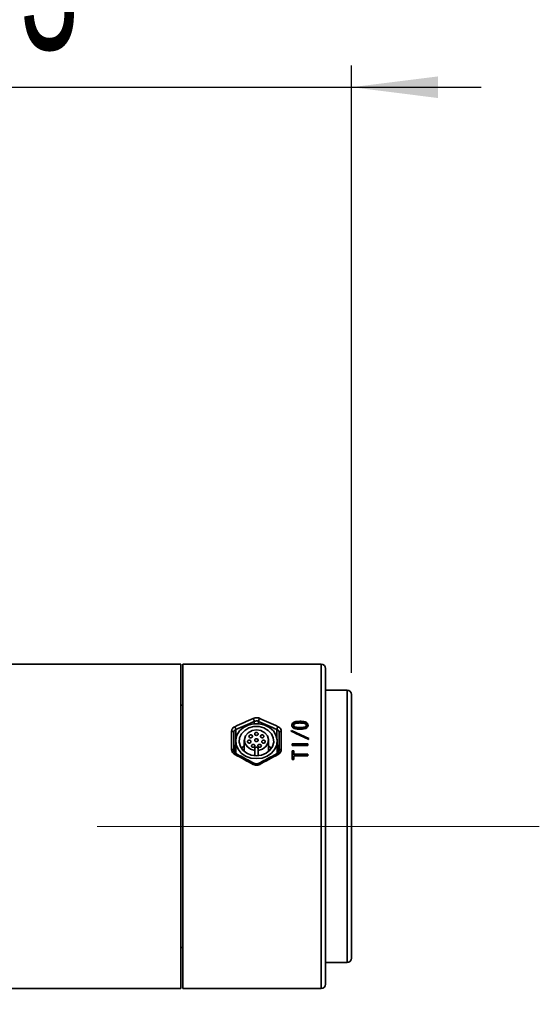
# Model space of a CAD drawing. Header units: millimetres. Extents: x -8 to 661, y 0 to 297.
# Tile 17 of 19: x 209 to 221, y 220 to 243. Entities that reach past the tile are written whole.
import ezdxf

# ---------------------------------------------------------------- set-up
doc = ezdxf.new("R2010")
doc.units = ezdxf.units.MM
doc.linetypes.add('CENTERX2', pattern=[20.32, 12.7, -2.54, 2.54, -2.54])
doc.layers.add('细线层', color=4, linetype='Continuous')
doc.styles.add('SLDTEXTSTYLE4', font='TXT', dxfattribs={"width": 0.605})
doc.dimstyles.new('SLDDIMSTYLE0', dxfattribs={"dimtxt": 3, "dimasz": 2, "dimexe": 0, "dimexo": 0.0625, "dimgap": 0.75, "dimtad": 2, "dimdec": 1, "dimlfac": 10, "dimrnd": 1e-09, "dimzin": 12, "dimdsep": 46, "dimtxsty": 'SLDTEXTSTYLE4', "dimsah": 1, "dimcen": 0.09, "dimadec": 0, "dimazin": 3, "dimtfac": 1, "dimtmove": 0, "dimatfit": 0, "dimfxl": 0, "dimfrac": 2, "dimtolj": 1, "dimtzin": 12, "dimarcsym": 0})
doc.dimstyles.new('SLDDIMSTYLE2', dxfattribs={"dimtxt": 3, "dimasz": 2, "dimexe": 0, "dimexo": 0.0625, "dimgap": 0.75, "dimtad": 0, "dimtih": 1, "dimtoh": 1, "dimdec": 1, "dimlfac": 10, "dimrnd": 1e-09, "dimzin": 12, "dimdsep": 46, "dimtxsty": 'SLDTEXTSTYLE4', "dimsah": 1, "dimcen": 0, "dimadec": 0, "dimazin": 3, "dimtfac": 1, "dimtofl": 0, "dimtmove": 0, "dimatfit": 3, "dimfxl": 0, "dimfrac": 2, "dimtolj": 1, "dimtzin": 12, "dimarcsym": 0})
doc.dimstyles.new('SLDDIMSTYLE5', dxfattribs={"dimtxt": 0.18, "dimasz": 2, "dimexe": 0, "dimexo": 0.0625, "dimgap": 0, "dimtad": 0, "dimtih": 1, "dimtoh": 1, "dimdec": 0, "dimrnd": 1e-09, "dimzin": 0, "dimdsep": 46, "dimtxsty": 'Standard', "dimsah": 1, "dimcen": 0.09, "dimadec": 0, "dimazin": 0, "dimtfac": 2, "dimtdec": 0, "dimtofl": 0, "dimtmove": 0, "dimatfit": 3, "dimfxl": 0, "dimfrac": 2, "dimtolj": 1, "dimtzin": 0, "dimarcsym": 0})

# ---------------------------------------------------------------- blocks, each defined once
blk = doc.blocks.new('_D')
at = {"layer": '细线层'}
for p, q in [((200.534, 224.809), (200.534, 241.9)), ((216.464, 227.859), (216.464, 241.9)), ((200.534, 241.4), (197.534, 241.4)), ((200.534, 241.4), (216.464, 241.4)), ((216.464, 241.4), (219.464, 241.4))]:
    blk.add_line(p, q, dxfattribs=at)
for points in [[(200.534, 241.4), (198.534, 241.65), (198.534, 241.15)], [(216.464, 241.4), (218.464, 241.15), (218.464, 241.65)]]:
    blk.add_solid(points, dxfattribs=at)
at = {"layer": '细线层', "insert": (204.076, 245.267), "char_height": 3, "attachment_point": 1, "style": 'SLDTEXTSTYLE4'}
blk.add_mtext('159.3', dxfattribs=at)
blk = doc.blocks.new('_D_2')
at = {"layer": '细线层'}
for p, q in [((186.601, 255.531), (199.626, 270.002)), ((199.626, 270.002), (217.251, 270.002)), ((158.471, 224.276), (186.601, 255.531))]:
    blk.add_line(p, q, dxfattribs=at)
blk.add_solid([(186.601, 255.531), (188.125, 256.85), (187.754, 257.185)], dxfattribs=at)
at = {"layer": '细线层', "char_height": 3, "attachment_point": 1, "style": 'SLDTEXTSTYLE4'}
for s, insert in [('S', (201.214, 273.87)), ('R420.5', (203.964, 273.87))]:
    blk.add_mtext(s, dxfattribs=dict(at, insert=insert))

msp = doc.modelspace()

# ---------------------------------------------------------------- linework, layer by layer
at = {"color": 7, "linetype": 'Continuous', "lineweight": 35}
for p, q in [((212.514, 220.559), (212.514, 228.059)), ((215.764, 228.059), (212.564, 228.059)), ((212.564, 228.059), (212.564, 220.559)), ((215.864, 227.959), (215.864, 220.659)), ((216.364, 227.459), (215.864, 227.459)), ((216.464, 227.359), (216.464, 221.259)), ((212.564, 227.109), (212.514, 227.109)), ((215.085, 226.647), (215.085, 226.622)), ((215.126, 226.622), (215.126, 226.647)), ((215.271, 226.738), (215.271, 226.712)), ((215.271, 226.569), (215.271, 226.594)), ((215.417, 226.622), (215.417, 226.647)), ((215.458, 226.647), (215.458, 226.622)), ((213.689, 226.086), (213.689, 226.507)), ((213.739, 226.478), (213.739, 226.062)), ((214.789, 226.062), (214.789, 226.478)), ((214.839, 226.507), (214.839, 226.086)), ((215.064, 226.51), (215.077, 226.527)), ((215.466, 226.324), (215.064, 226.51)), ((215.077, 226.527), (215.479, 226.342)), ((215.077, 226.527), (215.077, 226.504)), ((215.16, 226.466), (215.479, 226.32)), ((215.479, 226.342), (215.466, 226.324)), ((213.764, 226.179), (213.785, 226.189)), ((213.764, 226.009), (213.764, 226.179)), ((213.785, 226.28), (213.785, 225.993)), ((213.984, 226.301), (213.984, 226.038)), ((214.224, 226.106), (214.224, 226.066)), ((214.304, 226.066), (214.304, 226.106)), ((214.544, 226.038), (214.544, 226.301)), ((214.743, 225.994), (214.743, 226.28)), ((214.743, 226.189), (214.764, 226.179)), ((214.764, 226.179), (214.764, 226.009)), ((215.09, 226.219), (215.454, 226.219)), ((215.09, 226.176), (215.09, 226.219)), ((215.09, 226.198), (215.454, 226.198)), ((215.454, 226.176), (215.09, 226.176)), ((215.454, 226.176), (215.454, 226.219)), ((214.224, 225.943), (214.224, 226.066)), ((214.304, 226.066), (214.304, 225.943)), ((214.741, 225.991), (214.741, 225.991)), ((215.09, 226.055), (215.13, 226.055)), ((215.09, 225.858), (215.09, 226.055)), ((215.09, 226.037), (215.13, 226.037)), ((215.13, 225.858), (215.09, 225.858)), ((215.13, 225.979), (215.13, 226.055)), ((215.13, 225.979), (215.454, 225.979)), ((215.13, 225.979), (215.13, 225.962)), ((215.13, 225.962), (215.454, 225.962)), ((215.13, 225.858), (215.13, 225.936)), ((215.454, 225.936), (215.13, 225.936)), ((215.454, 225.936), (215.454, 225.979)), ((212.514, 221.509), (212.564, 221.509)), ((215.864, 221.159), (216.364, 221.159)), ((212.564, 220.559), (215.764, 220.559))]:
    msp.add_line(p, q, dxfattribs=at)
at = {"color": 8, "linetype": 'Continuous', "lineweight": 35}
for p, q in [((215.764, 220.559), (215.764, 228.059)), ((216.364, 221.159), (216.364, 227.459)), ((213.789, 226.546), (213.789, 226.332)), ((214.214, 226.684), (214.214, 226.736)), ((214.314, 226.736), (214.314, 226.684)), ((214.739, 226.332), (214.739, 226.546))]:
    msp.add_line(p, q, dxfattribs=at)
at = {"color": 7, "linetype": 'Continuous', "lineweight": 35, "flags": 128}
for points in [[(214.264, 225.874), (214.393, 225.889), (214.513, 225.933), (214.614, 226.003), (214.689, 226.093), (214.733, 226.197), (214.742, 226.308), (214.715, 226.416), (214.655, 226.514), (214.566, 226.595), (214.455, 226.652), (214.329, 226.682), (214.199, 226.682), (214.073, 226.652), (213.962, 226.595), (213.873, 226.514), (213.813, 226.416), (213.786, 226.308), (213.795, 226.197), (213.839, 226.093), (213.914, 226.003), (214.015, 225.933), (214.135, 225.889), (214.264, 225.874)], [(214.264, 225.941), (214.382, 225.956), (214.489, 226), (214.577, 226.069), (214.636, 226.156), (214.663, 226.255), (214.654, 226.355), (214.611, 226.449), (214.536, 226.528), (214.438, 226.585), (214.324, 226.615), (214.205, 226.615), (214.091, 226.585), (213.992, 226.528), (213.918, 226.449), (213.874, 226.355), (213.865, 226.255), (213.892, 226.156), (213.951, 226.069), (214.039, 226), (214.146, 225.956), (214.264, 225.941)], [(214.304, 226.066), (214.403, 226.095), (214.482, 226.152), (214.531, 226.23), (214.543, 226.318), (214.517, 226.404), (214.455, 226.475), (214.367, 226.522), (214.264, 226.538), (214.162, 226.522), (214.073, 226.475), (214.012, 226.404), (213.985, 226.318), (213.997, 226.23), (214.046, 226.152), (214.125, 226.095), (214.224, 226.066)], [(213.739, 226.478), (213.738, 226.484), (213.735, 226.489), (213.731, 226.494), (213.725, 226.499), (213.717, 226.503), (213.708, 226.505), (213.699, 226.507), (213.689, 226.507)], [(214.163, 226.37), (214.17, 226.382), (214.171, 226.395), (214.166, 226.407), (214.156, 226.417), (214.142, 226.424), (214.127, 226.425), (214.112, 226.421), (214.1, 226.412), (214.093, 226.4), (214.091, 226.387), (214.096, 226.375), (214.106, 226.364), (214.12, 226.358), (214.136, 226.357), (214.151, 226.361), (214.163, 226.37)], [(214.264, 226.411), (214.279, 226.414), (214.292, 226.421), (214.301, 226.432), (214.304, 226.445), (214.301, 226.458), (214.292, 226.469), (214.279, 226.477), (214.264, 226.479), (214.249, 226.477), (214.236, 226.469), (214.227, 226.458), (214.224, 226.445), (214.227, 226.432), (214.236, 226.421), (214.249, 226.414), (214.264, 226.411)], [(214.264, 226.267), (214.279, 226.27), (214.292, 226.277), (214.301, 226.288), (214.304, 226.301), (214.301, 226.314), (214.292, 226.325), (214.279, 226.332), (214.264, 226.335), (214.249, 226.332), (214.236, 226.325), (214.227, 226.314), (214.224, 226.301), (214.227, 226.288), (214.236, 226.277), (214.249, 226.27), (214.264, 226.267)], [(214.366, 226.37), (214.378, 226.361), (214.393, 226.357), (214.408, 226.358), (214.422, 226.364), (214.432, 226.375), (214.437, 226.387), (214.435, 226.4), (214.428, 226.412), (214.416, 226.421), (214.402, 226.425), (214.386, 226.424), (214.372, 226.417), (214.362, 226.407), (214.357, 226.395), (214.359, 226.382), (214.366, 226.37)], [(214.839, 226.507), (214.829, 226.507), (214.82, 226.505), (214.811, 226.503), (214.804, 226.499), (214.798, 226.494), (214.793, 226.489), (214.79, 226.484), (214.789, 226.478)], [(213.739, 226.062), (213.738, 226.067), (213.735, 226.071), (213.731, 226.076), (213.725, 226.079), (213.717, 226.082), (213.708, 226.084), (213.699, 226.086), (213.689, 226.086)], [(213.984, 226.177), (213.951, 226.146), (213.92, 226.107)], [(214.137, 226.277), (214.131, 226.289), (214.12, 226.298), (214.105, 226.303), (214.09, 226.302), (214.075, 226.297), (214.065, 226.287), (214.059, 226.275), (214.059, 226.262), (214.066, 226.25), (214.077, 226.24), (214.092, 226.236), (214.107, 226.236), (214.122, 226.242), (214.132, 226.251), (214.138, 226.263), (214.137, 226.277)], [(214.208, 226.202), (214.193, 226.205), (214.177, 226.203), (214.164, 226.197), (214.154, 226.186), (214.15, 226.173), (214.153, 226.16), (214.161, 226.149), (214.173, 226.141), (214.188, 226.138), (214.204, 226.139), (214.217, 226.146), (214.226, 226.157), (214.23, 226.17), (214.228, 226.183), (214.22, 226.194), (214.208, 226.202)], [(214.321, 226.202), (214.308, 226.194), (214.3, 226.183), (214.298, 226.17), (214.302, 226.157), (214.311, 226.146), (214.325, 226.139), (214.34, 226.138), (214.355, 226.141), (214.368, 226.149), (214.376, 226.16), (214.378, 226.173), (214.374, 226.186), (214.365, 226.197), (214.351, 226.203), (214.336, 226.205), (214.321, 226.202)], [(214.391, 226.277), (214.39, 226.263), (214.396, 226.251), (214.407, 226.242), (214.421, 226.236), (214.437, 226.236), (214.451, 226.24), (214.463, 226.25), (214.469, 226.262), (214.469, 226.275), (214.464, 226.287), (214.453, 226.297), (214.439, 226.302), (214.423, 226.303), (214.409, 226.298), (214.397, 226.289), (214.391, 226.277)], [(214.608, 226.107), (214.577, 226.146), (214.544, 226.177)], [(214.839, 226.086), (214.829, 226.086), (214.82, 226.084), (214.811, 226.082), (214.804, 226.079), (214.798, 226.076), (214.793, 226.071), (214.79, 226.067), (214.789, 226.062)]]:
    msp.add_lwpolyline(points, dxfattribs=at)
at = {"color": 8, "linetype": 'Continuous', "lineweight": 35, "flags": 128}
for points in [[(213.787, 225.991), (213.786, 225.991), (213.783, 225.99), (213.779, 225.987), (213.774, 225.982), (213.769, 225.976), (213.764, 225.969)], [(214.741, 225.991), (214.743, 225.991), (214.746, 225.99), (214.75, 225.987), (214.754, 225.982), (214.759, 225.976), (214.764, 225.969)]]:
    msp.add_lwpolyline(points, dxfattribs=at)
at = {"color": 7, "linetype": 'Continuous', "lineweight": 35}
for centre, radius, start, end in [((215.764, 227.959), 0.1, 0, 90), ((216.364, 227.359), 0.1, 0, 90), ((214.099, 226.734), 0.115, 0.8298, 38.487), ((214.429, 226.734), 0.115, 141.513, 179.1702), ((213.666, 226.538), 0.124, 3.4717, 37.2226), ((214.863, 226.538), 0.124, 142.7774, 176.5283), ((213.819, 226.028), 0.0803, 133.1606, 166.4659), ((214.264, 226.101), 0.0404, 7.6383, 172.3617), ((214.709, 226.028), 0.0807, 12.9015, 46.7542), ((216.364, 221.259), 0.1, 270, 0), ((215.764, 220.659), 0.1, 270, 0)]:
    msp.add_arc(centre, radius, start, end, dxfattribs=at)
at = {"color": 8, "linetype": 'Continuous', "lineweight": 35}
for centre, start, end in [((214.23, 225.725), 113.0736, 159.4684), ((214.298, 225.725), 20.5316, 66.9264)]:
    msp.add_arc(centre, 0.0437, start, end, dxfattribs=at)
at = {"color": 7, "linetype": 'Continuous', "lineweight": 35}
for centre, major_axis, ratio, start_param, end_param in [((213.114, 224.309), (6.354, 3.41), 0.245548, 1.271223, 1.338162), ((215.414, 224.309), (6.354, -3.41), 0.245548, 1.80343, 1.87037), ((213.139, 224.272), (6.356, 3.36), 0.243716, 1.274122, 1.341061), ((215.389, 224.272), (6.356, -3.36), 0.243716, 1.800532, 1.867471), ((213.114, 224.309), (6.354, -3.41), 0.245548, 1.533289, 1.600228), ((215.414, 224.309), (6.354, 3.41), 0.245548, 1.541365, 1.608304)]:
    msp.add_ellipse(centre, major_axis=major_axis, ratio=ratio, start_param=start_param, end_param=end_param, dxfattribs=at)
for points, knots in [([(212.514, 228.059), (212.353, 228.059), (212.016, 228.059), (211.512, 228.059), (211.017, 228.059), (210.555, 228.059), (210.125, 228.058), (209.657, 228.058), (209.162, 228.058), (208.65, 228.058), (208.201, 228.058), (207.785, 228.058), (207.415, 228.058), (207.097, 228.058), (206.797, 228.058), (206.49, 228.058), (206.165, 228.058), (205.907, 228.059), (205.682, 228.059), (205.46, 228.059), (205.178, 228.059), (204.851, 228.059), (204.515, 228.059), (204.177, 228.059), (203.711, 228.059), (203.105, 228.059), (202.413, 228.059), (201.857, 228.059), (201.442, 228.058), (201.146, 228.058), (200.897, 228.058), (200.728, 228.058), (200.664, 228.058), (200.674, 228.057), (200.676, 228.057)], [0, 0, 0, 0, 0.036672, 0.076873, 0.114802, 0.149432, 0.182083, 0.213012, 0.255922, 0.294868, 0.32971, 0.36076, 0.396456, 0.425693, 0.449315, 0.486667, 0.525371, 0.56142, 0.577166, 0.593073, 0.616071, 0.642292, 0.667311, 0.692744, 0.719387, 0.773634, 0.830981, 0.877214, 0.90105, 0.924772, 0.949053, 0.973611, 0.996377, 1, 1, 1, 1]), ([(214.189, 226.806), (214.204, 226.811), (214.235, 226.822), (214.286, 226.822), (214.321, 226.814), (214.337, 226.807), (214.339, 226.806)], [0, 0, 0, 0, 0.318535, 0.636604, 0.953607, 1, 1, 1, 1]), ([(213.689, 226.507), (213.691, 226.521), (213.694, 226.549), (213.72, 226.587), (213.749, 226.604), (213.764, 226.613)], [0, 0, 0, 0, 0.3242543, 0.6476025, 1, 1, 1, 1]), ([(213.789, 226.546), (213.779, 226.54), (213.76, 226.529), (213.743, 226.505), (213.74, 226.487), (213.739, 226.478)], [0, 0, 0, 0, 0.353531, 0.676812, 1, 1, 1, 1]), ([(214.314, 226.736), (214.313, 226.736), (214.302, 226.741), (214.279, 226.746), (214.245, 226.746), (214.224, 226.739), (214.214, 226.736)], [0, 0, 0, 0, 0.04645, 0.363449, 0.681415, 1, 1, 1, 1]), ([(214.789, 226.478), (214.788, 226.488), (214.785, 226.507), (214.767, 226.531), (214.748, 226.541), (214.739, 226.546)], [0, 0, 0, 0, 0.3551, 0.677699, 1, 1, 1, 1]), ([(214.764, 226.613), (214.778, 226.605), (214.805, 226.589), (214.833, 226.552), (214.837, 226.523), (214.839, 226.507)], [0, 0, 0, 0, 0.3212152, 0.643777, 1, 1, 1, 1]), ([(215.085, 226.647), (215.086, 226.655), (215.087, 226.672), (215.1, 226.694), (215.121, 226.712), (215.157, 226.728), (215.209, 226.736), (215.25, 226.737), (215.271, 226.738)], [0, 0, 0, 0, 0.12499, 0.249792, 0.374644, 0.49958, 0.749481, 1, 1, 1, 1]), ([(215.085, 226.622), (215.086, 226.63), (215.087, 226.646), (215.1, 226.669), (215.121, 226.686), (215.176, 226.71), (215.228, 226.711), (215.271, 226.712)], [0, 0, 0, 0, 0.124423, 0.24885, 0.37372, 0.499049, 1, 1, 1, 1]), ([(215.271, 226.553), (215.25, 226.554), (215.208, 226.555), (215.157, 226.564), (215.121, 226.581), (215.1, 226.6), (215.087, 226.623), (215.086, 226.639), (215.085, 226.647)], [0, 0, 0, 0, 0.250533, 0.50034, 0.625288, 0.750192, 0.874998, 1, 1, 1, 1]), ([(215.271, 226.699), (215.241, 226.698), (215.204, 226.698), (215.161, 226.688), (215.143, 226.678), (215.131, 226.667), (215.126, 226.656), (215.126, 226.65), (215.126, 226.647)], [0, 0, 0, 0, 0.500335, 0.625487, 0.750311, 0.874919, 0.937456, 1, 1, 1, 1]), ([(215.126, 226.647), (215.126, 226.646), (215.126, 226.643), (215.127, 226.637), (215.131, 226.628), (215.143, 226.616), (215.161, 226.605), (215.204, 226.594), (215.241, 226.594), (215.271, 226.594)], [0, 0, 0, 0, 0.031328, 0.062639, 0.12518, 0.249839, 0.374687, 0.499789, 1, 1, 1, 1]), ([(215.126, 226.622), (215.126, 226.621), (215.126, 226.618), (215.127, 226.612), (215.131, 226.603), (215.143, 226.591), (215.161, 226.581), (215.204, 226.57), (215.241, 226.57), (215.271, 226.569)], [0, 0, 0, 0, 0.031081, 0.062159, 0.124273, 0.248406, 0.37314, 0.498438, 1, 1, 1, 1]), ([(215.271, 226.738), (215.313, 226.737), (215.366, 226.736), (215.421, 226.712), (215.442, 226.694), (215.456, 226.672), (215.457, 226.656), (215.458, 226.647)], [0, 0, 0, 0, 0.499247, 0.624911, 0.750602, 0.874, 1, 1, 1, 1]), ([(215.271, 226.712), (215.313, 226.711), (215.366, 226.71), (215.421, 226.686), (215.442, 226.669), (215.456, 226.647), (215.457, 226.631), (215.458, 226.622)], [0, 0, 0, 0, 0.500935, 0.626461, 0.751975, 0.874983, 1, 1, 1, 1]), ([(215.417, 226.647), (215.417, 226.649), (215.417, 226.652), (215.416, 226.657), (215.412, 226.667), (215.399, 226.678), (215.381, 226.688), (215.338, 226.698), (215.3, 226.698), (215.271, 226.699)], [0, 0, 0, 0, 0.031328, 0.062634, 0.125157, 0.249775, 0.374642, 0.499762, 1, 1, 1, 1]), ([(215.458, 226.647), (215.457, 226.639), (215.456, 226.623), (215.442, 226.6), (215.421, 226.581), (215.385, 226.564), (215.333, 226.555), (215.291, 226.554), (215.271, 226.553)], [0, 0, 0, 0, 0.125008, 0.249786, 0.374699, 0.499673, 0.749493, 1, 1, 1, 1]), ([(215.271, 226.594), (215.301, 226.594), (215.338, 226.594), (215.381, 226.605), (215.4, 226.616), (215.412, 226.627), (215.417, 226.639), (215.417, 226.644), (215.417, 226.647)], [0, 0, 0, 0, 0.500191, 0.62531, 0.750199, 0.874912, 0.937439, 1, 1, 1, 1]), ([(215.271, 226.569), (215.301, 226.57), (215.338, 226.57), (215.381, 226.581), (215.4, 226.591), (215.411, 226.603), (215.417, 226.614), (215.417, 226.62), (215.417, 226.622)], [0, 0, 0, 0, 0.501516, 0.626827, 0.751613, 0.875816, 0.93792, 1, 1, 1, 1]), ([(213.764, 225.969), (213.75, 225.978), (213.723, 225.996), (213.695, 226.038), (213.691, 226.069), (213.689, 226.086)], [0, 0, 0, 0, 0.321191, 0.643777, 1, 1, 1, 1]), ([(214.839, 226.086), (214.837, 226.071), (214.834, 226.041), (214.808, 225.998), (214.779, 225.979), (214.764, 225.969)], [0, 0, 0, 0, 0.324255, 0.647604, 1, 1, 1, 1]), ([(213.788, 225.991), (213.785, 225.993), (213.771, 225.999), (213.754, 226.017), (213.74, 226.041), (213.741, 226.056), (213.741, 226.062)], [0, 0, 0, 0, 0.091164, 0.422123, 0.772382, 1, 1, 1, 1]), ([(214.213, 225.765), (214.178, 225.784), (214.036, 225.861), (213.894, 225.935), (213.787, 225.991)], [0, 0, 0, 0, 0.249346, 1, 1, 1, 1]), ([(214.741, 225.991), (214.705, 225.972), (214.563, 225.898), (214.422, 225.822), (214.315, 225.765)], [0, 0, 0, 0, 0.250619, 1, 1, 1, 1]), ([(214.789, 226.062), (214.789, 226.06), (214.789, 226.047), (214.781, 226.026), (214.763, 226.003), (214.746, 225.995), (214.74, 225.992)], [0, 0, 0, 0, 0.084409, 0.465981, 0.811339, 1, 1, 1, 1]), ([(214.339, 225.74), (214.324, 225.733), (214.294, 225.72), (214.242, 225.72), (214.208, 225.73), (214.191, 225.739), (214.189, 225.74)], [0, 0, 0, 0, 0.318536, 0.636568, 0.95361, 1, 1, 1, 1]), ([(214.315, 225.765), (214.312, 225.764), (214.3, 225.756), (214.272, 225.751), (214.238, 225.753), (214.221, 225.762), (214.214, 225.766)], [0, 0, 0, 0, 0.092855, 0.431535, 0.765424, 1, 1, 1, 1]), ([(200.666, 220.56), (200.672, 220.56), (200.684, 220.56), (200.8, 220.56), (200.952, 220.56), (201.124, 220.559), (201.309, 220.559), (201.512, 220.559), (201.825, 220.559), (202.253, 220.559), (202.809, 220.559), (203.39, 220.559), (203.899, 220.559), (204.31, 220.559), (204.64, 220.559), (204.947, 220.559), (205.238, 220.559), (205.494, 220.559), (205.716, 220.559), (205.891, 220.559), (206.058, 220.559), (206.225, 220.559), (206.401, 220.559), (206.62, 220.56), (206.925, 220.56), (207.302, 220.56), (207.742, 220.56), (208.224, 220.56), (208.79, 220.56), (209.32, 220.56), (209.795, 220.559), (210.201, 220.559), (210.627, 220.559), (211.079, 220.559), (211.558, 220.559), (212.041, 220.559), (212.362, 220.559), (212.514, 220.559)], [0, 0, 0, 0, 0.0223768, 0.043396, 0.0619517, 0.0783403, 0.0930265, 0.1085098, 0.1256436, 0.1637375, 0.2057415, 0.2517882, 0.2955927, 0.3214722, 0.3449663, 0.3703751, 0.3910091, 0.4109505, 0.429597, 0.4459091, 0.4666346, 0.4859008, 0.5037598, 0.5273055, 0.5593104, 0.5998073, 0.6349223, 0.6739914, 0.7172091, 0.7649303, 0.7941366, 0.8248394, 0.8568599, 0.8906074, 0.9273005, 0.9654936, 1, 1, 1, 1])]:
    msp.add_open_spline(points, degree=3, knots=knots, dxfattribs=at)
at = {"layer": '细线层', "linetype": 'CENTERX2', "lineweight": 18}
msp.add_line((149.62, 224.309), (220.807, 224.309), dxfattribs=at)

# ---------------------------------------------------------------- dimensions: what is measured, and where the dimension line sits
at = {"layer": '细线层'}
dim = msp.add_radius_dim(center=(158.471, 224.276), mpoint=(186.601, 255.531), text='S<>', dimstyle='SLDDIMSTYLE2', dxfattribs=at)
dim.commit()
dim.dimension.update_dxf_attribs({"geometry": '_D_2', "text_midpoint": (209.232, 272.305), "dimtype": 164})
dim = msp.add_linear_dim(base=(216.464, 241.4), p1=(200.534, 224.309), p2=(216.464, 227.359), angle=0, dimstyle='SLDDIMSTYLE0', dxfattribs=at)
dim.commit()
dim.dimension.update_dxf_attribs({"geometry": '_D', "text_midpoint": (209.232, 241.4), "dimtype": 160})

# ---------------------------------------------------------------- leaders
msp.add_leader([(200.534, 224.309), (212.761, 199.807)], dimstyle='SLDDIMSTYLE5', dxfattribs=at)

doc.saveas('drawing.dxf')
